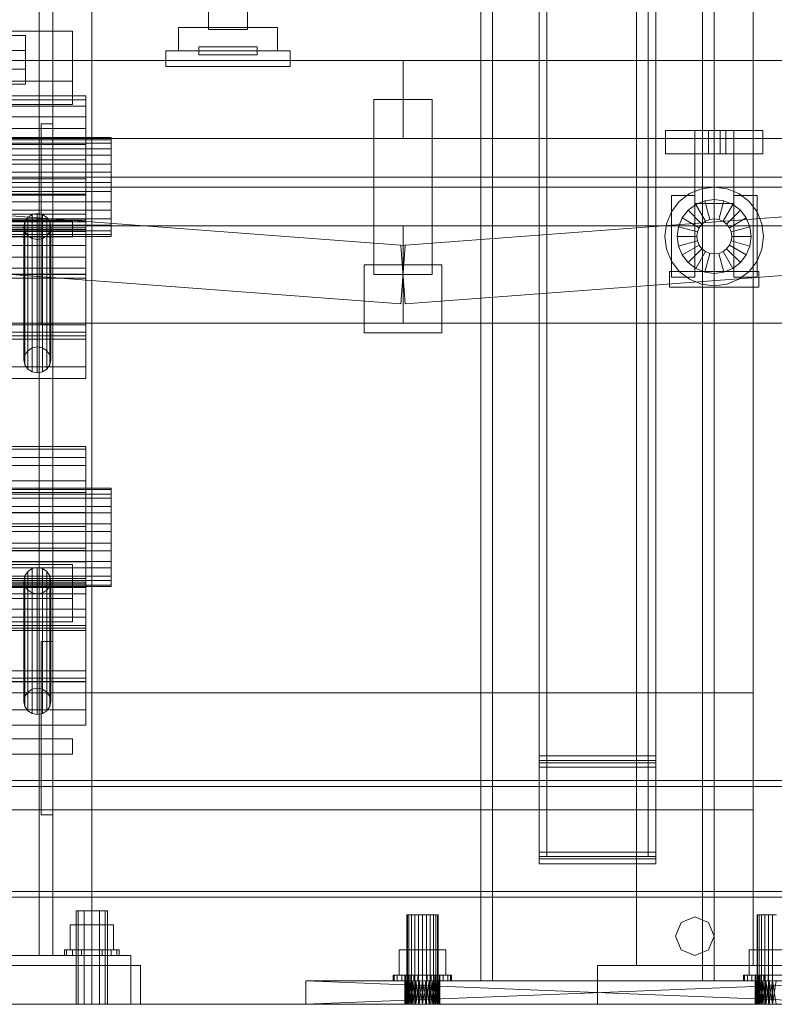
# Model space of a CAD drawing. Header units: millimetres. Extents: x -1970 to 61924, y -58230 to 6847.
# Tile 65 of 256: x 453 to 841, y -36000 to -35494. Entities that reach past the tile are written whole.
import ezdxf

# ---------------------------------------------------------------- set-up
doc = ezdxf.new("R2010")
doc.units = ezdxf.units.MM
for name, color, linetype, lineweight in [('COTAS_O', 1, 'Continuous', 0), ('COTAS_P', 1, 'Continuous', 0), ('frontal_briquetadora', 7, 'Continuous', 0), ('frontal_C01', 7, 'Continuous', 0), ('frontal_C02', 7, 'Continuous', 0), ('frontal_C04', 7, 'Continuous', 0), ('frontal_dosificador', 7, 'Continuous', 0), ('frontal_mezcladora', 7, 'Continuous', 0), ('frontal_secador', 7, 'Continuous', 0)]:
    doc.layers.add(name, color=color, linetype=linetype, lineweight=lineweight)
doc.dimstyles.new('R19_100', dxfattribs={"dimtxt": 250, "dimasz": 150, "dimexe": 150, "dimexo": 80, "dimgap": 100, "dimtad": 1, "dimtih": 1, "dimtoh": 1, "dimdsep": 46, "dimcen": 0.09, "dimadec": 0, "dimazin": 0, "dimtfac": 1, "dimtdec": 4, "dimtofl": 0, "dimtmove": 0, "dimatfit": 3, "dimfxl": 1, "dimtolj": 1, "dimtzin": 0, "dimarcsym": 0})

# ---------------------------------------------------------------- blocks, each defined once
blk = doc.blocks.new('DIM_R26_43')
at = {"layer": 'COTAS_P'}
for p, q in [((-1750, -34600), (-1600, -34555)), ((2600, -34600), (2450, -34555)), ((-1750, -35500), (-1750, -34600)), ((-1750, -34600), (2600, -34600)), ((-1750, -34600), (-1600, -34645)), ((2600, -34600), (2450, -34645)), ((2600, -35500), (2600, -34600))]:
    blk.add_line(p, q, dxfattribs=at)
blk.add_text('4350 P', height=250, dxfattribs=at).set_placement((425, -34500))
blk = doc.blocks.new('DIM_R26_51')
at = {"layer": 'COTAS_O'}
for p, q in [((-1480, -35300), (-1330, -35255)), ((490, -35300), (340, -35255)), ((-1480, -36000), (-1480, -35300)), ((-1480, -35300), (490, -35300)), ((-1480, -35300), (-1330, -35345)), ((490, -35300), (340, -35345)), ((490, -36000), (490, -35300))]:
    blk.add_line(p, q, dxfattribs=at)
blk.add_text('1970 O', height=250, dxfattribs=at).set_placement((-495, -35200))
blk = doc.blocks.new('DIM_R26_53')
at = {"layer": 'COTAS_O'}
for p, q in [((-1400, -35300), (-1250, -35255)), ((1400, -35300), (1250, -35255)), ((-1400, -36000), (-1400, -35300)), ((-1400, -35300), (1400, -35300)), ((-1400, -35300), (-1250, -35345)), ((1400, -35300), (1250, -35345)), ((1400, -36000), (1400, -35300))]:
    blk.add_line(p, q, dxfattribs=at)
blk.add_text('2800 O', height=250, dxfattribs=at).set_placement((0, -35200))
blk = doc.blocks.new('DIM_R26_55')
at = {"layer": 'COTAS_P'}
for p, q in [((-305, -35300), (-155, -35255)), ((345, -35300), (195, -35255)), ((-305, -36000), (-305, -35300)), ((-305, -35300), (345, -35300)), ((-305, -35300), (-155, -35345)), ((345, -35300), (195, -35345)), ((345, -36000), (345, -35300))]:
    blk.add_line(p, q, dxfattribs=at)
blk.add_text('650 P', height=250, dxfattribs=at).set_placement((20, -35200))

msp = doc.modelspace()

# ---------------------------------------------------------------- linework, layer by layer
at = {"layer": 'frontal_briquetadora'}
for p, q in [((490, -35980), (490, -34940)), ((490, -35980), (490, -34950)), ((315, -35980), (515, -35980)), ((340, -35980), (490, -35980)), ((515, -36000), (515, -35980)), ((315, -36000), (515, -36000))]:
    msp.add_line(p, q, dxfattribs=at)
at = {"layer": 'frontal_C01'}
for p, q in [((463, -35975), (463, -34599.343)), ((470, -35975), (470, -34599.343)), ((463, -35975), (463, -35273.382)), ((470, -35975), (470, -35273.382)), ((404, -35502.171), (456, -35502.171)), ((456, -35502.171), (456, -35519.426)), ((456, -35502.171), (456, -35509.875)), ((456, -35509.875), (404, -35509.875)), ((456, -35527.13), (456, -35509.875)), ((456, -35519.426), (404, -35519.426)), ((456, -35527.13), (456, -35519.426)), ((404, -35527.13), (456, -35527.13)), ((487, -35713.336), (437, -35713.336)), ((487, -35714.741), (487, -35713.336)), ((487, -35713.336), (487, -35719.036)), ((487, -35714.741), (437, -35714.741)), ((487, -35723.035), (487, -35714.741)), ((487, -35719.036), (437, -35719.036)), ((487, -35723.035), (437, -35723.035)), ((487, -35719.036), (487, -35730.973)), ((487, -35736.957), (487, -35723.035)), ((487, -35730.973), (437, -35730.973)), ((487, -35730.973), (487, -35747.328)), ((500, -35734.682), (350, -35734.682)), ((500, -35735.444), (350, -35735.444)), ((500, -35737.775), (350, -35737.775)), ((487, -35736.957), (437, -35736.957)), ((487, -35754.387), (487, -35736.957)), ((500, -35735.444), (500, -35734.682)), ((500, -35734.682), (500, -35737.775)), ((500, -35739.945), (500, -35735.444)), ((500, -35737.775), (500, -35744.251)), ((500, -35739.945), (350, -35739.945)), ((500, -35747.498), (500, -35739.945)), ((500, -35744.251), (350, -35744.251)), ((500, -35747.498), (350, -35747.498)), ((437, -35747.328), (487, -35747.328)), ((487, -35747.328), (487, -35765.613)), ((500, -35744.251), (500, -35753.125)), ((500, -35756.955), (500, -35747.498)), ((350, -35753.125), (500, -35753.125)), ((500, -35753.125), (500, -35763.045)), ((500, -35756.955), (350, -35756.955)), ((487, -35754.387), (437, -35754.387)), ((487, -35772.672), (487, -35754.387)), ((500, -35766.875), (500, -35756.955)), ((500, -35763.045), (350, -35763.045)), ((500, -35763.045), (500, -35772.502)), ((500, -35766.875), (350, -35766.875)), ((487, -35765.613), (437, -35765.613)), ((437, -35766.742), (487, -35766.742)), ((487, -35765.613), (487, -35783.043)), ((487, -35766.742), (487, -35834.146)), ((487, -35766.742), (487, -35781.187)), ((500, -35775.749), (500, -35766.875)), ((500, -35772.502), (350, -35772.502)), ((380, -35774.027), (480, -35774.027)), ((487, -35772.672), (437, -35772.672)), ((480, -35774.027), (480, -35791.525)), ((480, -35774.027), (480, -35803.525)), ((487, -35789.027), (487, -35772.672)), ((500, -35772.502), (500, -35780.055)), ((500, -35775.749), (350, -35775.749)), ((457.05, -35777.575), (455.533, -35779.762)), ((459.321, -35776.114), (457.05, -35777.575)), ((457.05, -35839.587), (457.05, -35777.575)), ((462, -35775.601), (459.321, -35776.114)), ((459.321, -35838.126), (459.321, -35776.114)), ((464.679, -35776.114), (462, -35775.601)), ((462, -35837.613), (462, -35775.601)), ((466.95, -35777.575), (464.679, -35776.114)), ((464.679, -35838.126), (464.679, -35776.114)), ((468.467, -35779.762), (466.95, -35777.575)), ((466.95, -35839.587), (466.95, -35777.575)), ((500, -35782.225), (500, -35775.749)), ((500, -35780.055), (350, -35780.055)), ((500, -35782.225), (350, -35782.225)), ((437, -35780.031), (487, -35780.031)), ((487, -35781.187), (437, -35781.187)), ((487, -35783.043), (437, -35783.043)), ((437, -35783.883), (487, -35783.883)), ((455.533, -35779.762), (455, -35782.342)), ((455, -35782.342), (455.533, -35784.921)), ((455, -35844.353), (455, -35782.342)), ((455.533, -35841.774), (455.533, -35779.762)), ((469, -35782.342), (468.467, -35779.762)), ((468.467, -35841.774), (468.467, -35779.762)), ((468.467, -35784.921), (469, -35782.342)), ((469, -35782.342), (469, -35844.353)), ((487, -35780.031), (487, -35828.562)), ((487, -35780.031), (487, -35785.809)), ((487, -35848.591), (487, -35781.187)), ((487, -35783.043), (487, -35796.965)), ((487, -35783.883), (487, -35832.414)), ((487, -35783.883), (487, -35807.957)), ((500, -35780.055), (500, -35784.556)), ((500, -35785.318), (500, -35782.225)), ((500, -35784.556), (350, -35784.556)), ((500, -35785.318), (350, -35785.318)), ((487, -35785.809), (437, -35785.809)), ((487, -35789.027), (437, -35789.027)), ((455.533, -35784.921), (457.05, -35787.108)), ((455.533, -35846.933), (455.533, -35784.921)), ((457.05, -35787.108), (459.321, -35788.569)), ((457.05, -35849.12), (457.05, -35787.108)), ((459.321, -35788.569), (462, -35789.083)), ((459.321, -35850.581), (459.321, -35788.569)), ((462, -35789.083), (464.679, -35788.569)), ((462, -35851.094), (462, -35789.083)), ((464.679, -35788.569), (466.95, -35787.108)), ((464.679, -35850.581), (464.679, -35788.569)), ((466.95, -35787.108), (468.467, -35784.921)), ((466.95, -35849.12), (466.95, -35787.108)), ((468.467, -35846.933), (468.467, -35784.921)), ((487, -35834.34), (487, -35785.809)), ((487, -35800.964), (487, -35789.027)), ((500, -35784.556), (500, -35785.318)), ((480, -35791.525), (380, -35791.525)), ((480, -35803.525), (480, -35791.525)), ((487, -35796.965), (437, -35796.965)), ((487, -35796.965), (487, -35805.259)), ((380, -35803.525), (480, -35803.525)), ((487, -35800.964), (437, -35800.964)), ((487, -35806.664), (487, -35800.964)), ((487, -35805.259), (437, -35805.259)), ((487, -35806.664), (437, -35806.664)), ((487, -35807.957), (437, -35807.957)), ((487, -35805.259), (487, -35806.664)), ((487, -35856.488), (487, -35807.957)), ((464, -35902.568), (464, -35813.525)), ((464, -35813.525), (470, -35813.525)), ((470, -35902.568), (470, -35813.525)), ((487, -35828.562), (437, -35828.562)), ((487, -35834.34), (487, -35828.562)), ((487, -35832.414), (437, -35832.414)), ((487, -35834.146), (437, -35834.146)), ((437, -35834.34), (487, -35834.34)), ((487, -35856.488), (487, -35832.414)), ((487, -35848.591), (487, -35834.146)), ((455.533, -35841.774), (457.05, -35839.587)), ((457.05, -35839.587), (459.321, -35838.126)), ((459.321, -35838.126), (462, -35837.613)), ((462, -35837.613), (464.679, -35838.126)), ((464.679, -35838.126), (466.95, -35839.587)), ((466.95, -35839.587), (468.467, -35841.774)), ((455, -35844.353), (455.533, -35841.774)), ((455.533, -35846.933), (455, -35844.353)), ((468.467, -35841.774), (469, -35844.353)), ((469, -35844.353), (468.467, -35846.933)), ((437, -35848.591), (487, -35848.591)), ((457.05, -35849.12), (455.533, -35846.933)), ((459.321, -35850.581), (457.05, -35849.12)), ((466.95, -35849.12), (464.679, -35850.581)), ((468.467, -35846.933), (466.95, -35849.12)), ((462, -35851.094), (459.321, -35850.581)), ((464.679, -35850.581), (462, -35851.094)), ((437, -35856.488), (487, -35856.488)), ((380, -35863.525), (480, -35863.525)), ((480, -35871.525), (480, -35863.525)), ((380, -35871.525), (480, -35871.525)), ((397, -35871.525), (463, -35871.525)), ((463, -35871.525), (470, -35871.525)), ((463, -35975), (463, -35871.525)), ((470, -35975), (470, -35871.525)), ((470, -35902.568), (464, -35902.568)), ((483.072, -35952), (482, -35952)), ((482, -36000), (482, -35952)), ((486, -35952), (483.072, -35952)), ((483.072, -36000), (483.072, -35952)), ((490, -35952), (486, -35952)), ((486, -36000), (486, -35952)), ((490, -35952), (494, -35952)), ((490, -35952), (490, -36000)), ((494, -35952), (496.928, -35952)), ((494, -36000), (494, -35952)), ((496.928, -35952), (498, -35952)), ((496.928, -36000), (496.928, -35952)), ((498, -36000), (498, -35952)), ((490, -35959.2), (478.915, -35959.2)), ((478.915, -35972), (478.915, -35959.2)), ((490, -35959.2), (501.085, -35959.2)), ((490, -35959.2), (490, -35972)), ((501.085, -35972), (501.085, -35959.2)), ((350, -35975), (510, -35975)), ((397, -35975), (463, -35975)), ((463, -35975), (470, -35975)), ((477.066, -35972), (476, -35972)), ((476, -35975), (476, -35972)), ((477.066, -35975), (476, -35975)), ((480.101, -35972), (477.066, -35972)), ((477.066, -35975), (477.066, -35972)), ((480.101, -35975), (477.066, -35975)), ((478.915, -35972), (490, -35972)), ((484.642, -35972), (480.101, -35972)), ((480.101, -35975), (480.101, -35972)), ((484.642, -35975), (480.101, -35975)), ((490, -35972), (484.642, -35972)), ((484.642, -35975), (484.642, -35972)), ((484.642, -35975), (490, -35975)), ((490, -35972), (495.358, -35972)), ((490, -35972), (490, -35975)), ((490, -35972), (501.085, -35972)), ((490, -35975), (495.358, -35975)), ((495.358, -35972), (499.899, -35972)), ((495.358, -35975), (495.358, -35972)), ((495.358, -35975), (499.899, -35975)), ((499.899, -35972), (502.934, -35972)), ((499.899, -35975), (499.899, -35972)), ((499.899, -35975), (502.934, -35975)), ((502.934, -35972), (504, -35972)), ((502.934, -35975), (502.934, -35972)), ((502.934, -35975), (504, -35975)), ((504, -35975), (504, -35972)), ((510, -36000), (510, -35975)), ((350, -36000), (510, -36000)), ((483.072, -36000), (482, -36000)), ((486, -36000), (483.072, -36000)), ((486, -36000), (490, -36000)), ((490, -36000), (494, -36000)), ((494, -36000), (496.928, -36000)), ((496.928, -36000), (498, -36000))]:
    msp.add_line(p, q, dxfattribs=at)
at = {"layer": 'frontal_C02'}
for p, q in [((463, -35975), (463, -33530.372)), ((470, -35975), (470, -33530.372)), ((463, -35975), (463, -34035.57)), ((470, -35975), (470, -34035.57)), ((463, -35975), (463, -34840.309)), ((470, -35975), (470, -34840.309)), ((380, -35499.86), (480, -35499.86)), ((480, -35499.86), (480, -35525.585)), ((480, -35499.86), (480, -35537.585)), ((480, -35525.585), (380, -35525.585)), ((480, -35537.585), (480, -35525.585)), ((487, -35533.19), (437, -35533.19)), ((487, -35535.136), (437, -35535.136)), ((487, -35535.136), (487, -35533.19)), ((487, -35533.19), (487, -35538.371)), ((487, -35543.912), (487, -35535.136)), ((380, -35537.585), (480, -35537.585)), ((487, -35538.371), (437, -35538.371)), ((487, -35538.371), (487, -35549.889)), ((487, -35543.912), (437, -35543.912)), ((487, -35558.182), (487, -35543.912)), ((487, -35549.889), (437, -35549.889)), ((464, -35650.585), (464, -35547.585)), ((464, -35547.585), (470, -35547.585)), ((470, -35650.585), (470, -35547.585)), ((487, -35549.889), (487, -35565.992)), ((500, -35554.603), (350, -35554.603)), ((500, -35555.659), (350, -35555.659)), ((500, -35555.659), (500, -35554.603)), ((500, -35554.603), (500, -35557.414)), ((500, -35560.42), (500, -35555.659)), ((500, -35557.414), (350, -35557.414)), ((500, -35560.42), (350, -35560.42)), ((487, -35558.182), (437, -35558.182)), ((487, -35575.773), (487, -35558.182)), ((500, -35557.414), (500, -35563.663)), ((500, -35568.163), (500, -35560.42)), ((500, -35563.663), (350, -35563.663)), ((437, -35565.992), (487, -35565.992)), ((487, -35565.992), (487, -35584.227)), ((500, -35563.663), (500, -35572.4)), ((500, -35568.163), (350, -35568.163)), ((500, -35577.707), (500, -35568.163)), ((350, -35572.4), (500, -35572.4)), ((487, -35575.773), (437, -35575.773)), ((487, -35594.008), (487, -35575.773)), ((500, -35572.4), (500, -35582.293)), ((500, -35577.707), (350, -35577.707)), ((500, -35587.6), (500, -35577.707)), ((500, -35582.293), (350, -35582.293)), ((437, -35583.604), (487, -35583.604)), ((487, -35584.227), (437, -35584.227)), ((487, -35583.604), (487, -35658.117)), ((487, -35583.604), (487, -35597.922)), ((487, -35584.227), (487, -35601.818)), ((500, -35582.293), (500, -35591.837)), ((500, -35587.6), (350, -35587.6)), ((500, -35591.837), (350, -35591.837)), ((500, -35596.337), (500, -35587.6)), ((500, -35591.837), (500, -35599.58)), ((500, -35596.337), (350, -35596.337)), ((487, -35594.008), (437, -35594.008)), ((437, -35597.085), (487, -35597.085)), ((457.05, -35595.574), (455.533, -35597.742)), ((459.321, -35594.126), (457.05, -35595.574)), ((457.05, -35664.126), (457.05, -35595.574)), ((462, -35593.617), (459.321, -35594.126)), ((459.321, -35662.678), (459.321, -35594.126)), ((464.679, -35594.126), (462, -35593.617)), ((462, -35662.169), (462, -35593.617)), ((466.95, -35595.574), (464.679, -35594.126)), ((464.679, -35662.678), (464.679, -35594.126)), ((468.467, -35597.742), (466.95, -35595.574)), ((466.95, -35664.126), (466.95, -35595.574)), ((487, -35610.111), (487, -35594.008)), ((487, -35597.085), (487, -35650.734)), ((487, -35597.085), (487, -35602.812)), ((500, -35602.586), (500, -35596.337)), ((500, -35599.58), (350, -35599.58)), ((380, -35597.585), (480, -35597.585)), ((487, -35597.922), (437, -35597.922)), ((437, -35600.903), (487, -35600.903)), ((487, -35601.818), (437, -35601.818)), ((455.533, -35597.742), (455, -35600.299)), ((455, -35600.299), (455.533, -35602.856)), ((455, -35668.851), (455, -35600.299)), ((455.533, -35666.294), (455.533, -35597.742)), ((469, -35600.299), (468.467, -35597.742)), ((468.467, -35666.294), (468.467, -35597.742)), ((468.467, -35602.856), (469, -35600.299)), ((469, -35600.299), (469, -35668.851)), ((480, -35605.585), (480, -35597.585)), ((487, -35672.435), (487, -35597.922)), ((487, -35600.903), (487, -35654.552)), ((487, -35600.903), (487, -35624.767)), ((487, -35601.818), (487, -35616.088)), ((500, -35599.58), (500, -35604.341)), ((500, -35602.586), (350, -35602.586)), ((500, -35604.341), (350, -35604.341)), ((500, -35605.397), (350, -35605.397)), ((380, -35605.585), (480, -35605.585)), ((397, -35605.585), (463, -35605.585)), ((487, -35602.812), (437, -35602.812)), ((455.533, -35602.856), (457.05, -35605.024)), ((455.533, -35671.408), (455.533, -35602.856)), ((457.05, -35605.024), (459.321, -35606.472)), ((457.05, -35673.576), (457.05, -35605.024)), ((459.321, -35606.472), (462, -35606.981)), ((459.321, -35675.024), (459.321, -35606.472)), ((462, -35606.981), (464.679, -35606.472)), ((462, -35675.533), (462, -35606.981)), ((463, -35605.585), (470, -35605.585)), ((463, -35975), (463, -35605.585)), ((464.679, -35606.472), (466.95, -35605.024)), ((464.679, -35675.024), (464.679, -35606.472)), ((466.95, -35605.024), (468.467, -35602.856)), ((466.95, -35673.576), (466.95, -35605.024)), ((468.467, -35671.408), (468.467, -35602.856)), ((470, -35975), (470, -35605.585)), ((487, -35656.461), (487, -35602.812)), ((500, -35605.397), (500, -35602.586)), ((500, -35604.341), (500, -35605.397)), ((487, -35610.111), (437, -35610.111)), ((487, -35621.629), (487, -35610.111)), ((487, -35616.088), (437, -35616.088)), ((487, -35616.088), (487, -35624.864)), ((487, -35621.629), (437, -35621.629)), ((487, -35626.81), (487, -35621.629)), ((487, -35624.767), (437, -35624.767)), ((487, -35624.864), (437, -35624.864)), ((487, -35626.81), (437, -35626.81)), ((487, -35678.416), (487, -35624.767)), ((487, -35624.864), (487, -35626.81)), ((487, -35650.734), (437, -35650.734)), ((470, -35650.585), (464, -35650.585)), ((487, -35656.461), (487, -35650.734)), ((487, -35654.552), (437, -35654.552)), ((437, -35656.461), (487, -35656.461)), ((487, -35678.416), (487, -35654.552)), ((487, -35658.117), (437, -35658.117)), ((457.05, -35664.126), (459.321, -35662.678)), ((459.321, -35662.678), (462, -35662.169)), ((462, -35662.169), (464.679, -35662.678)), ((464.679, -35662.678), (466.95, -35664.126)), ((487, -35672.435), (487, -35658.117)), ((455, -35668.851), (455.533, -35666.294)), ((455.533, -35666.294), (457.05, -35664.126)), ((466.95, -35664.126), (468.467, -35666.294)), ((468.467, -35666.294), (469, -35668.851)), ((437, -35672.435), (487, -35672.435)), ((455.533, -35671.408), (455, -35668.851)), ((457.05, -35673.576), (455.533, -35671.408)), ((468.467, -35671.408), (466.95, -35673.576)), ((469, -35668.851), (468.467, -35671.408)), ((459.321, -35675.024), (457.05, -35673.576)), ((462, -35675.533), (459.321, -35675.024)), ((464.679, -35675.024), (462, -35675.533)), ((466.95, -35673.576), (464.679, -35675.024)), ((437, -35678.416), (487, -35678.416)), ((483.072, -35952), (482, -35952)), ((482, -36000), (482, -35952)), ((486, -35952), (483.072, -35952)), ((483.072, -36000), (483.072, -35952)), ((490, -35952), (486, -35952)), ((486, -36000), (486, -35952)), ((490, -35952), (494, -35952)), ((490, -35952), (490, -36000)), ((494, -35952), (496.928, -35952)), ((494, -36000), (494, -35952)), ((496.928, -35952), (498, -35952)), ((496.928, -36000), (496.928, -35952)), ((498, -36000), (498, -35952)), ((490, -35959.2), (478.915, -35959.2)), ((478.915, -35972), (478.915, -35959.2)), ((490, -35959.2), (501.085, -35959.2)), ((490, -35959.2), (490, -35972)), ((501.085, -35972), (501.085, -35959.2)), ((350, -35975), (510, -35975)), ((397, -35975), (463, -35975)), ((463, -35975), (470, -35975)), ((477.066, -35972), (476, -35972)), ((476, -35975), (476, -35972)), ((477.066, -35975), (476, -35975)), ((480.101, -35972), (477.066, -35972)), ((477.066, -35975), (477.066, -35972)), ((480.101, -35975), (477.066, -35975)), ((478.915, -35972), (490, -35972)), ((484.642, -35972), (480.101, -35972)), ((480.101, -35975), (480.101, -35972)), ((484.642, -35975), (480.101, -35975)), ((490, -35972), (484.642, -35972)), ((484.642, -35975), (484.642, -35972)), ((484.642, -35975), (490, -35975)), ((490, -35972), (495.358, -35972)), ((490, -35972), (490, -35975)), ((490, -35972), (501.085, -35972)), ((490, -35975), (495.358, -35975)), ((495.358, -35972), (499.899, -35972)), ((495.358, -35975), (495.358, -35972)), ((495.358, -35975), (499.899, -35975)), ((499.899, -35972), (502.934, -35972)), ((499.899, -35975), (499.899, -35972)), ((499.899, -35975), (502.934, -35975)), ((502.934, -35972), (504, -35972)), ((502.934, -35975), (502.934, -35972)), ((502.934, -35975), (504, -35975)), ((504, -35975), (504, -35972)), ((510, -36000), (510, -35975)), ((350, -36000), (510, -36000)), ((483.072, -36000), (482, -36000)), ((486, -36000), (483.072, -36000)), ((486, -36000), (490, -36000)), ((490, -36000), (494, -36000)), ((494, -36000), (496.928, -36000)), ((496.928, -36000), (498, -36000))]:
    msp.add_line(p, q, dxfattribs=at)
at = {"layer": 'frontal_C04'}
for p, q in [((550, -35499), (550, -35480)), ((570, -35480), (570, -35499)), ((534.6, -35498), (585.4, -35498)), ((534.6, -35498), (534.6, -35510)), ((570, -35499), (550, -35499)), ((585.4, -35510), (585.4, -35498)), ((528, -35510), (592, -35510)), ((528, -35510), (528, -35518)), ((534.6, -35510), (585.4, -35510)), ((545, -35508), (575, -35508)), ((545, -35508), (545, -35512)), ((575, -35512), (575, -35508)), ((592, -35518), (592, -35510)), ((-550, -35515), (650, -35515)), ((545, -35512), (575, -35512)), ((650, -35515), (650, -35555)), ((650, -35515), (1850, -35515)), ((-548.878, -35520.042), (651.122, -35610.042)), ((528, -35518), (592, -35518)), ((648.878, -35610.042), (1848.878, -35520.042)), ((665, -35535), (635, -35535)), ((635, -35625), (635, -35535)), ((665, -35535), (665, -35625)), ((-551.122, -35549.958), (648.878, -35639.958)), ((651.122, -35639.958), (1851.122, -35549.958)), ((785, -35551), (835, -35551)), ((785, -35551), (785, -35563)), ((800, -35551), (820, -35551)), ((800, -35551), (800, -35588.4)), ((804, -35551), (807, -35551)), ((804, -35551), (804, -35563)), ((807, -35551), (813, -35551)), ((807, -35563), (807, -35551)), ((813, -35551), (816, -35551)), ((813, -35563), (813, -35551)), ((816, -35563), (816, -35551)), ((820, -35588.4), (820, -35551)), ((835, -35563), (835, -35551)), ((-550, -35555), (650, -35555)), ((650, -35555), (1850, -35555)), ((785, -35563), (835, -35563)), ((807, -35563), (804, -35563)), ((807, -35563), (813, -35563)), ((813, -35563), (816, -35563)), ((-1750, -35575), (2600, -35575)), ((-1750, -35580), (2600, -35580)), ((797.3, -35583.403), (803.426, -35580.865)), ((803.426, -35580.865), (810, -35580)), ((810, -35580), (816.574, -35580.865)), ((816.574, -35580.865), (822.7, -35583.403)), ((788, -35584.4), (800, -35584.4)), ((788, -35584.4), (788, -35626.4)), ((792.039, -35587.439), (797.3, -35583.403)), ((800, -35626.4), (800, -35584.4)), ((805.082, -35587.047), (810, -35586.4)), ((810, -35596.4), (810, -35586.4)), ((810, -35586.4), (814.918, -35587.047)), ((820, -35584.4), (832, -35584.4)), ((820, -35584.4), (820, -35626.4)), ((822.7, -35583.403), (827.961, -35587.439)), ((832, -35626.4), (832, -35584.4)), ((788.003, -35592.7), (792.039, -35587.439)), ((793.546, -35595.9), (796.565, -35591.965)), ((796.565, -35591.965), (800.5, -35588.946)), ((803.636, -35599.036), (796.565, -35591.965)), ((800, -35588.4), (820, -35588.4)), ((800.5, -35588.946), (805.082, -35587.047)), ((805.5, -35597.606), (800.5, -35588.946)), ((807.671, -35596.707), (805.082, -35587.047)), ((812.329, -35596.707), (814.918, -35587.047)), ((814.5, -35597.606), (819.5, -35588.946)), ((814.918, -35587.047), (819.5, -35588.946)), ((816.364, -35599.036), (823.435, -35591.965)), ((819.5, -35588.946), (823.435, -35591.965)), ((823.435, -35591.965), (826.454, -35595.9)), ((827.961, -35587.439), (831.997, -35592.7)), ((785.465, -35598.826), (788.003, -35592.7)), ((791.647, -35600.482), (793.546, -35595.9)), ((802.206, -35600.9), (793.546, -35595.9)), ((805.5, -35597.606), (807.671, -35596.707)), ((807.671, -35596.707), (810, -35596.4)), ((810, -35596.4), (812.329, -35596.707)), ((812.329, -35596.707), (814.5, -35597.606)), ((817.794, -35600.9), (826.454, -35595.9)), ((826.454, -35595.9), (828.353, -35600.482)), ((831.997, -35592.7), (834.535, -35598.826)), ((-550, -35600), (650, -35600)), ((650, -35600), (650, -35650)), ((650, -35600), (1850, -35600)), ((784.6, -35605.4), (785.465, -35598.826)), ((791, -35605.4), (791.647, -35600.482)), ((801.307, -35603.071), (791.647, -35600.482)), ((801.307, -35603.071), (802.206, -35600.9)), ((802.206, -35600.9), (803.636, -35599.036)), ((803.636, -35599.036), (805.5, -35597.606)), ((814.5, -35597.606), (816.364, -35599.036)), ((816.364, -35599.036), (817.794, -35600.9)), ((817.794, -35600.9), (818.693, -35603.071)), ((818.693, -35603.071), (828.353, -35600.482)), ((828.353, -35600.482), (829, -35605.4)), ((834.535, -35598.826), (835.4, -35605.4)), ((785.465, -35611.974), (784.6, -35605.4)), ((801, -35605.4), (791, -35605.4)), ((791.647, -35610.318), (791, -35605.4)), ((801, -35605.4), (801.307, -35603.071)), ((801.307, -35607.729), (801, -35605.4)), ((818.693, -35603.071), (819, -35605.4)), ((819, -35605.4), (818.693, -35607.729)), ((829, -35605.4), (819, -35605.4)), ((829, -35605.4), (828.353, -35610.318)), ((835.4, -35605.4), (834.535, -35611.974)), ((651.122, -35610.042), (648.878, -35639.958)), ((648.878, -35610.042), (651.122, -35639.958)), ((788.003, -35618.1), (785.465, -35611.974)), ((801.307, -35607.729), (791.647, -35610.318)), ((793.546, -35614.9), (791.647, -35610.318)), ((802.206, -35609.9), (793.546, -35614.9)), ((803.636, -35611.764), (796.565, -35618.835)), ((802.206, -35609.9), (801.307, -35607.729)), ((803.636, -35611.764), (802.206, -35609.9)), ((805.5, -35613.194), (803.636, -35611.764)), ((816.364, -35611.764), (814.5, -35613.194)), ((817.794, -35609.9), (816.364, -35611.764)), ((816.364, -35611.764), (823.435, -35618.835)), ((818.693, -35607.729), (817.794, -35609.9)), ((817.794, -35609.9), (826.454, -35614.9)), ((818.693, -35607.729), (828.353, -35610.318)), ((828.353, -35610.318), (826.454, -35614.9)), ((834.535, -35611.974), (831.997, -35618.1)), ((796.565, -35618.835), (793.546, -35614.9)), ((805.5, -35613.194), (800.5, -35621.854)), ((807.671, -35614.093), (805.082, -35623.753)), ((807.671, -35614.093), (805.5, -35613.194)), ((810, -35614.4), (807.671, -35614.093)), ((812.329, -35614.093), (810, -35614.4)), ((810, -35614.4), (810, -35624.4)), ((814.5, -35613.194), (812.329, -35614.093)), ((812.329, -35614.093), (814.918, -35623.753)), ((814.5, -35613.194), (819.5, -35621.854)), ((826.454, -35614.9), (823.435, -35618.835)), ((630, -35620), (670, -35620)), ((630, -35620), (630, -35655)), ((670, -35655), (670, -35620)), ((792.039, -35623.361), (788.003, -35618.1)), ((800.5, -35621.854), (796.565, -35618.835)), ((805.082, -35623.753), (800.5, -35621.854)), ((819.5, -35621.854), (814.918, -35623.753)), ((823.435, -35618.835), (819.5, -35621.854)), ((831.997, -35618.1), (827.961, -35623.361)), ((665, -35625), (635, -35625)), ((787, -35623.4), (833, -35623.4)), ((787, -35623.4), (787, -35631.4)), ((788, -35626.4), (800, -35626.4)), ((797.3, -35627.397), (792.039, -35623.361)), ((803.426, -35629.935), (797.3, -35627.397)), ((810, -35624.4), (805.082, -35623.753)), ((814.918, -35623.753), (810, -35624.4)), ((822.7, -35627.397), (816.574, -35629.935)), ((820, -35626.4), (832, -35626.4)), ((827.961, -35623.361), (822.7, -35627.397)), ((833, -35631.4), (833, -35623.4)), ((787, -35631.4), (833, -35631.4)), ((810, -35630.8), (803.426, -35629.935)), ((816.574, -35629.935), (810, -35630.8)), ((-550, -35650), (650, -35650)), ((650, -35650), (1850, -35650)), ((630, -35655), (670, -35655))]:
    msp.add_line(p, q, dxfattribs=at)
at = {"layer": 'frontal_dosificador'}
for p, q in [((770, -35980), (770, -33440)), ((830, -33440), (830, -35980)), ((-770, -35840), (770, -35840)), ((770, -35840), (770, -35900)), ((770, -35840), (830, -35840)), ((830, -35840), (830, -35900)), ((-770, -35900), (770, -35900)), ((770, -35900), (830, -35900)), ((792.929, -35957.929), (800, -35955)), ((800, -35955), (807.071, -35957.929)), ((790, -35965), (792.929, -35957.929)), ((807.071, -35957.929), (810, -35965)), ((792.929, -35972.071), (790, -35965)), ((810, -35965), (807.071, -35972.071)), ((800, -35975), (792.929, -35972.071)), ((807.071, -35972.071), (800, -35975)), ((750, -35980), (850, -35980)), ((750, -36000), (750, -35980)), ((770, -35980), (830, -35980)), ((750, -36000), (850, -36000))]:
    msp.add_line(p, q, dxfattribs=at)
at = {"layer": 'frontal_mezcladora'}
for p, q in [((690, -35988), (690, -34900)), ((696, -35988), (696, -34900)), ((804, -35988), (804, -34900)), ((810, -35988), (810, -34900)), ((720, -35872.255), (720, -35022.255)), ((720, -35874.749), (720, -35024.749)), ((780, -35022.255), (780, -35872.255)), ((780, -35024.749), (780, -35874.749)), ((720, -35025.954), (720, -35875.954)), ((720, -35028.116), (720, -35878.116)), ((724, -35025.954), (724, -35875.954)), ((724, -35028.116), (724, -35878.116)), ((776, -35875.954), (776, -35025.954)), ((776, -35878.116), (776, -35028.116)), ((780, -35875.954), (780, -35025.954)), ((780, -35878.116), (780, -35028.116)), ((720, -35921.884), (720, -35071.884)), ((720, -35924.046), (720, -35074.046)), ((720, -35075.251), (720, -35925.251)), ((724, -35921.884), (724, -35071.884)), ((724, -35924.046), (724, -35074.046)), ((776, -35071.884), (776, -35921.884)), ((776, -35074.046), (776, -35924.046)), ((780, -35071.884), (780, -35921.884)), ((780, -35074.046), (780, -35924.046)), ((780, -35925.251), (780, -35075.251)), ((720, -35077.745), (720, -35927.745)), ((780, -35927.745), (780, -35077.745)), ((780, -35872.255), (720, -35872.255)), ((720, -35872.255), (720, -35875.954)), ((780, -35874.749), (720, -35874.749)), ((720, -35874.749), (720, -35878.116)), ((780, -35875.954), (780, -35872.255)), ((780, -35878.116), (780, -35874.749)), ((720, -35875.954), (780, -35875.954)), ((724, -35875.954), (720, -35875.954)), ((720, -35875.954), (720, -35924.046)), ((720, -35878.116), (780, -35878.116)), ((724, -35878.116), (720, -35878.116)), ((720, -35878.116), (720, -35921.884)), ((724, -35924.046), (724, -35875.954)), ((724, -35921.884), (724, -35878.116)), ((780, -35875.954), (776, -35875.954)), ((776, -35875.954), (776, -35924.046)), ((780, -35878.116), (776, -35878.116)), ((776, -35878.116), (776, -35921.884)), ((780, -35924.046), (780, -35875.954)), ((780, -35921.884), (780, -35878.116)), ((780, -35921.884), (720, -35921.884)), ((720, -35921.884), (720, -35925.251)), ((720, -35921.884), (724, -35921.884)), ((780, -35924.046), (720, -35924.046)), ((720, -35924.046), (720, -35927.745)), ((720, -35924.046), (724, -35924.046)), ((720, -35925.251), (780, -35925.251)), ((776, -35921.884), (780, -35921.884)), ((776, -35924.046), (780, -35924.046)), ((780, -35925.251), (780, -35921.884)), ((780, -35927.745), (780, -35924.046)), ((720, -35927.745), (780, -35927.745)), ((652.273, -35954), (652, -35954)), ((652, -36000), (652, -35954)), ((653.072, -35954), (652.273, -35954)), ((652.273, -36000), (652.273, -35954)), ((654.343, -35954), (653.072, -35954)), ((653.072, -36000), (653.072, -35954)), ((656, -35954), (654.343, -35954)), ((654.343, -36000), (654.343, -35954)), ((657.929, -35954), (656, -35954)), ((656, -36000), (656, -35954)), ((660, -35954), (657.929, -35954)), ((657.929, -36000), (657.929, -35954)), ((660, -35954), (662.071, -35954)), ((660, -35954), (660, -36000)), ((662.071, -35954), (664, -35954)), ((662.071, -36000), (662.071, -35954)), ((664, -35954), (665.657, -35954)), ((664, -36000), (664, -35954)), ((665.657, -35954), (666.928, -35954)), ((665.657, -36000), (665.657, -35954)), ((666.928, -35954), (667.727, -35954)), ((666.928, -36000), (666.928, -35954)), ((667.727, -35954), (668, -35954)), ((667.727, -36000), (667.727, -35954)), ((668, -36000), (668, -35954)), ((832.273, -35954), (832, -35954)), ((832, -36000), (832, -35954)), ((833.072, -35954), (832.273, -35954)), ((832.273, -36000), (832.273, -35954)), ((834.343, -35954), (833.072, -35954)), ((833.072, -36000), (833.072, -35954)), ((836, -35954), (834.343, -35954)), ((834.343, -36000), (834.343, -35954)), ((837.929, -35954), (836, -35954)), ((836, -36000), (836, -35954)), ((840, -35954), (837.929, -35954)), ((837.929, -36000), (837.929, -35954)), ((840, -35954), (842.071, -35954)), ((840, -35954), (840, -36000)), ((648.006, -35985), (648.006, -35972)), ((648.006, -35972), (660, -35972)), ((648.006, -35972), (653.072, -35972)), ((660, -35972), (653.072, -35972)), ((653.072, -35972), (653.072, -35985)), ((671.994, -35972), (660, -35972)), ((660, -35972), (660, -35985)), ((660, -35972), (666.928, -35972)), ((666.928, -35972), (666.928, -35985)), ((671.994, -35972), (666.928, -35972)), ((671.994, -35985), (671.994, -35972)), ((828.006, -35985), (828.006, -35972)), ((828.006, -35972), (840, -35972)), ((828.006, -35972), (833.072, -35972)), ((840, -35972), (833.072, -35972)), ((833.072, -35972), (833.072, -35985)), ((851.994, -35972), (840, -35972)), ((840, -35972), (840, -35985)), ((840, -35972), (846.928, -35972)), ((645, -35988), (645, -35985)), ((645, -35985), (645.511, -35985)), ((645, -35985), (651, -35985)), ((645.511, -35988), (645.511, -35985)), ((645.511, -35985), (647.01, -35985)), ((645.511, -35985), (651.307, -35985)), ((647.01, -35988), (647.01, -35985)), ((647.01, -35985), (649.393, -35985)), ((647.01, -35985), (652.206, -35985)), ((660, -35985), (648.006, -35985)), ((653.072, -35985), (648.006, -35985)), ((649.393, -35988), (649.393, -35985)), ((649.393, -35985), (652.5, -35985)), ((649.393, -35985), (653.636, -35985)), ((651.307, -35985), (651, -35985)), ((651, -35985), (651, -35988)), ((652.206, -35985), (651.307, -35985)), ((651.307, -35985), (651.307, -35988)), ((653.636, -35985), (652.206, -35985)), ((652.206, -35985), (652.206, -35988)), ((652.5, -35988), (652.5, -35985)), ((652.5, -35985), (656.118, -35985)), ((652.5, -35985), (655.5, -35985)), ((653.072, -35985), (660, -35985)), ((655.5, -35985), (653.636, -35985)), ((653.636, -35985), (653.636, -35988)), ((657.671, -35985), (655.5, -35985)), ((655.5, -35985), (655.5, -35988)), ((656.118, -35988), (656.118, -35985)), ((656.118, -35985), (660, -35985)), ((656.118, -35985), (657.671, -35985)), ((660, -35985), (657.671, -35985)), ((657.671, -35985), (657.671, -35988)), ((663.882, -35985), (660, -35985)), ((660, -35985), (660, -35988)), ((660, -35985), (662.329, -35985)), ((660, -35985), (671.994, -35985)), ((666.928, -35985), (660, -35985)), ((662.329, -35985), (662.329, -35988)), ((663.882, -35985), (662.329, -35985)), ((662.329, -35985), (664.5, -35985)), ((663.882, -35988), (663.882, -35985)), ((667.5, -35985), (663.882, -35985)), ((664.5, -35985), (664.5, -35988)), ((667.5, -35985), (664.5, -35985)), ((664.5, -35985), (666.364, -35985)), ((666.364, -35985), (666.364, -35988)), ((670.607, -35985), (666.364, -35985)), ((666.364, -35985), (667.794, -35985)), ((666.928, -35985), (671.994, -35985)), ((667.5, -35988), (667.5, -35985)), ((670.607, -35985), (667.5, -35985)), ((667.794, -35985), (667.794, -35988)), ((672.99, -35985), (667.794, -35985)), ((667.794, -35985), (668.693, -35985)), ((668.693, -35985), (668.693, -35988)), ((674.489, -35985), (668.693, -35985)), ((668.693, -35985), (669, -35985)), ((669, -35985), (669, -35988)), ((675, -35985), (669, -35985)), ((670.607, -35988), (670.607, -35985)), ((672.99, -35985), (670.607, -35985)), ((672.99, -35988), (672.99, -35985)), ((674.489, -35985), (672.99, -35985)), ((674.489, -35988), (674.489, -35985)), ((675, -35985), (674.489, -35985)), ((675, -35988), (675, -35985)), ((825, -35988), (825, -35985)), ((825, -35985), (825.511, -35985)), ((825, -35985), (831, -35985)), ((825.511, -35988), (825.511, -35985)), ((825.511, -35985), (827.01, -35985)), ((825.511, -35985), (831.307, -35985)), ((827.01, -35988), (827.01, -35985)), ((827.01, -35985), (829.393, -35985)), ((827.01, -35985), (832.206, -35985)), ((840, -35985), (828.006, -35985)), ((833.072, -35985), (828.006, -35985)), ((829.393, -35988), (829.393, -35985)), ((829.393, -35985), (832.5, -35985)), ((829.393, -35985), (833.636, -35985)), ((831.307, -35985), (831, -35985)), ((831, -35985), (831, -35988)), ((832.206, -35985), (831.307, -35985)), ((831.307, -35985), (831.307, -35988)), ((833.636, -35985), (832.206, -35985)), ((832.206, -35985), (832.206, -35988)), ((832.5, -35988), (832.5, -35985)), ((832.5, -35985), (836.118, -35985)), ((832.5, -35985), (835.5, -35985)), ((833.072, -35985), (840, -35985)), ((835.5, -35985), (833.636, -35985)), ((833.636, -35985), (833.636, -35988)), ((837.671, -35985), (835.5, -35985)), ((835.5, -35985), (835.5, -35988)), ((836.118, -35988), (836.118, -35985)), ((836.118, -35985), (840, -35985)), ((836.118, -35985), (837.671, -35985)), ((840, -35985), (837.671, -35985)), ((837.671, -35985), (837.671, -35988)), ((843.882, -35985), (840, -35985)), ((840, -35985), (840, -35988)), ((840, -35985), (842.329, -35985)), ((840, -35985), (851.994, -35985)), ((846.928, -35985), (840, -35985)), ((840, -35988), (600, -35988)), ((600, -35988), (838.244, -35988)), ((600, -35988), (660, -35988)), ((661.756, -35988), (600, -35988)), ((600, -35988), (658.244, -35988)), ((900, -35988), (600, -35988)), ((600, -35988), (836.556, -35988)), ((663.444, -35988), (600, -35988)), ((600, -35988), (656.556, -35988)), ((600, -35988), (835, -35988)), ((665, -35988), (600, -35988)), ((600, -35988), (655, -35988)), ((600, -35988), (833.636, -35988)), ((600, -35988), (653.636, -35988)), ((600, -35988), (832.517, -35988)), ((600, -35988), (652.517, -35988)), ((600, -35988), (831.685, -35988)), ((600, -35988), (651.685, -35988)), ((600, -35988), (831.173, -35988)), ((600, -35988), (651.173, -35988)), ((600, -35988), (831, -35988)), ((600, -35988), (651, -35988)), ((841.756, -35988), (600, -35988)), ((600, -36000), (600, -35988)), ((900, -36000), (600, -35988)), ((600, -36000), (900, -35988)), ((645.511, -35988), (645, -35988)), ((651, -35988), (645, -35988)), ((647.01, -35988), (645.511, -35988)), ((651.307, -35988), (645.511, -35988)), ((649.393, -35988), (647.01, -35988)), ((652.206, -35988), (647.01, -35988)), ((652.5, -35988), (649.393, -35988)), ((653.636, -35988), (649.393, -35988)), ((651, -35988), (651.173, -35988)), ((660, -35988), (651, -35988)), ((658.244, -35988), (651, -35988)), ((656.556, -35988), (651, -35988)), ((655, -35988), (651, -35988)), ((653.636, -35988), (651, -35988)), ((652.517, -35988), (651, -35988)), ((651, -36000), (651.173, -35988)), ((651, -36000), (651, -35988)), ((651.173, -36000), (651, -35988)), ((651, -35988), (651.307, -35988)), ((651.173, -35988), (651.685, -35988)), ((660, -35988), (651.173, -35988)), ((651.173, -36000), (651.685, -35988)), ((651.173, -36000), (651.173, -35988)), ((651.685, -36000), (651.173, -35988)), ((651.307, -35988), (652.206, -35988)), ((651.685, -35988), (652.517, -35988)), ((660, -35988), (651.685, -35988)), ((651.685, -36000), (652.517, -35988)), ((651.685, -36000), (651.685, -35988)), ((652.517, -36000), (651.685, -35988)), ((652.206, -35988), (653.636, -35988)), ((656.118, -35988), (652.5, -35988)), ((655.5, -35988), (652.5, -35988)), ((652.517, -35988), (653.636, -35988)), ((660, -35988), (652.517, -35988)), ((652.517, -36000), (653.636, -35988)), ((652.517, -36000), (652.517, -35988)), ((653.636, -36000), (652.517, -35988)), ((653.636, -35988), (655, -35988)), ((660, -35988), (653.636, -35988)), ((653.636, -36000), (655, -35988)), ((653.636, -36000), (653.636, -35988)), ((655, -36000), (653.636, -35988)), ((653.636, -35988), (655.5, -35988)), ((655, -35988), (656.556, -35988)), ((660, -35988), (655, -35988)), ((655, -36000), (656.556, -35988)), ((655, -36000), (655, -35988)), ((656.556, -36000), (655, -35988)), ((655.5, -35988), (657.671, -35988)), ((660, -35988), (656.118, -35988)), ((657.671, -35988), (656.118, -35988)), ((656.556, -35988), (658.244, -35988)), ((660, -35988), (656.556, -35988)), ((656.556, -36000), (658.244, -35988)), ((656.556, -36000), (656.556, -35988)), ((658.244, -36000), (656.556, -35988)), ((657.671, -35988), (660, -35988)), ((658.244, -35988), (660, -35988)), ((658.244, -36000), (660, -35988)), ((658.244, -36000), (658.244, -35988)), ((660, -36000), (658.244, -35988)), ((660, -35988), (661.756, -35988)), ((660, -35988), (663.444, -35988)), ((660, -35988), (665, -35988)), ((660, -35988), (666.364, -35988)), ((660, -35988), (667.483, -35988)), ((660, -35988), (668.315, -35988)), ((660, -35988), (668.827, -35988)), ((660, -35988), (669, -35988)), ((660, -35988), (660, -36000)), ((661.756, -36000), (660, -35988)), ((660, -36000), (661.756, -35988)), ((660, -35988), (663.882, -35988)), ((662.329, -35988), (660, -35988)), ((661.756, -35988), (663.444, -35988)), ((661.756, -35988), (669, -35988)), ((661.756, -36000), (661.756, -35988)), ((663.444, -36000), (661.756, -35988)), ((661.756, -36000), (663.444, -35988)), ((662.329, -35988), (663.882, -35988)), ((664.5, -35988), (662.329, -35988)), ((663.444, -35988), (665, -35988)), ((663.444, -35988), (669, -35988)), ((663.444, -36000), (663.444, -35988)), ((665, -36000), (663.444, -35988)), ((663.444, -36000), (665, -35988)), ((663.882, -35988), (667.5, -35988)), ((664.5, -35988), (667.5, -35988)), ((666.364, -35988), (664.5, -35988)), ((666.364, -35988), (665, -35988)), ((665, -35988), (669, -35988)), ((665, -35988), (833.636, -35988)), ((840, -35988), (665, -35988)), ((665, -36000), (665, -35988)), ((666.364, -36000), (665, -35988)), ((665, -36000), (666.364, -35988)), ((667.483, -35988), (666.364, -35988)), ((666.364, -35988), (669, -35988)), ((666.364, -35988), (833.636, -35988)), ((666.364, -35988), (831, -35988)), ((666.364, -35988), (831.173, -35988)), ((666.364, -35988), (831.685, -35988)), ((666.364, -35988), (832.517, -35988)), ((840, -35988), (666.364, -35988)), ((666.364, -36000), (666.364, -35988)), ((667.483, -36000), (666.364, -35988)), ((666.364, -36000), (667.483, -35988)), ((666.364, -35988), (670.607, -35988)), ((667.794, -35988), (666.364, -35988)), ((668.315, -35988), (667.483, -35988)), ((667.483, -35988), (669, -35988)), ((667.483, -35988), (833.636, -35988)), ((840, -35988), (667.483, -35988)), ((667.483, -36000), (667.483, -35988)), ((668.315, -36000), (667.483, -35988)), ((667.483, -36000), (668.315, -35988)), ((667.5, -35988), (670.607, -35988)), ((667.794, -35988), (672.99, -35988)), ((668.693, -35988), (667.794, -35988)), ((668.827, -35988), (668.315, -35988)), ((668.315, -35988), (669, -35988)), ((668.315, -35988), (833.636, -35988)), ((840, -35988), (668.315, -35988)), ((668.315, -36000), (668.315, -35988)), ((668.827, -36000), (668.315, -35988)), ((668.315, -36000), (668.827, -35988)), ((668.693, -35988), (674.489, -35988)), ((669, -35988), (668.693, -35988)), ((669, -35988), (668.827, -35988)), ((668.827, -35988), (833.636, -35988)), ((668.827, -35988), (840, -35988)), ((668.827, -36000), (668.827, -35988)), ((669, -36000), (668.827, -35988)), ((668.827, -36000), (669, -35988)), ((669, -35988), (833.636, -35988)), ((669, -35988), (835, -35988)), ((669, -35988), (836.556, -35988)), ((669, -35988), (838.244, -35988)), ((669, -35988), (840, -35988)), ((669, -36000), (669, -35988)), ((669, -35988), (675, -35988)), ((670.607, -35988), (672.99, -35988)), ((672.99, -35988), (674.489, -35988)), ((674.489, -35988), (675, -35988)), ((690, -35988), (696, -35988)), ((696, -35988), (804, -35988)), ((804, -35988), (810, -35988)), ((825.511, -35988), (825, -35988)), ((831, -35988), (825, -35988)), ((827.01, -35988), (825.511, -35988)), ((831.307, -35988), (825.511, -35988)), ((829.393, -35988), (827.01, -35988)), ((832.206, -35988), (827.01, -35988)), ((832.5, -35988), (829.393, -35988)), ((833.636, -35988), (829.393, -35988)), ((831, -35988), (831.173, -35988)), ((840, -35988), (831, -35988)), ((838.244, -35988), (831, -35988)), ((836.556, -35988), (831, -35988)), ((835, -35988), (831, -35988)), ((833.636, -35988), (831, -35988)), ((831, -36000), (831.173, -35988)), ((831, -36000), (831, -35988)), ((831.173, -36000), (831, -35988)), ((831, -35988), (831.307, -35988)), ((831.173, -35988), (831.685, -35988)), ((840, -35988), (831.173, -35988)), ((831.173, -36000), (831.685, -35988)), ((831.173, -36000), (831.173, -35988)), ((831.685, -36000), (831.173, -35988)), ((831.307, -35988), (832.206, -35988)), ((831.685, -35988), (832.517, -35988)), ((840, -35988), (831.685, -35988)), ((831.685, -36000), (832.517, -35988)), ((831.685, -36000), (831.685, -35988)), ((832.517, -36000), (831.685, -35988)), ((832.206, -35988), (833.636, -35988)), ((836.118, -35988), (832.5, -35988)), ((835.5, -35988), (832.5, -35988)), ((832.517, -35988), (833.636, -35988)), ((840, -35988), (832.517, -35988)), ((832.517, -36000), (833.636, -35988)), ((832.517, -36000), (832.517, -35988)), ((833.636, -36000), (832.517, -35988)), ((833.636, -35988), (835, -35988)), ((840, -35988), (833.636, -35988)), ((833.636, -36000), (835, -35988)), ((833.636, -36000), (833.636, -35988)), ((835, -36000), (833.636, -35988)), ((833.636, -35988), (835.5, -35988)), ((835, -35988), (836.556, -35988)), ((840, -35988), (835, -35988)), ((835, -36000), (836.556, -35988)), ((835, -36000), (835, -35988)), ((836.556, -36000), (835, -35988)), ((835.5, -35988), (837.671, -35988)), ((840, -35988), (836.118, -35988)), ((837.671, -35988), (836.118, -35988)), ((836.556, -35988), (838.244, -35988)), ((840, -35988), (836.556, -35988)), ((836.556, -36000), (838.244, -35988)), ((836.556, -36000), (836.556, -35988)), ((838.244, -36000), (836.556, -35988)), ((837.671, -35988), (840, -35988)), ((838.244, -35988), (840, -35988)), ((838.244, -36000), (840, -35988)), ((838.244, -36000), (838.244, -35988)), ((840, -36000), (838.244, -35988)), ((840, -35988), (841.756, -35988)), ((840, -35988), (900, -35988)), ((840, -35988), (840, -36000)), ((841.756, -36000), (840, -35988)), ((840, -36000), (841.756, -35988)), ((840, -35988), (843.882, -35988)), ((842.329, -35988), (840, -35988)), ((600, -36000), (840, -36000)), ((838.244, -36000), (600, -36000)), ((660, -36000), (600, -36000)), ((600, -36000), (661.756, -36000)), ((658.244, -36000), (600, -36000)), ((600, -36000), (900, -36000)), ((836.556, -36000), (600, -36000)), ((600, -36000), (663.444, -36000)), ((656.556, -36000), (600, -36000)), ((835, -36000), (600, -36000)), ((600, -36000), (665, -36000)), ((655, -36000), (600, -36000)), ((833.636, -36000), (600, -36000)), ((653.636, -36000), (600, -36000)), ((832.517, -36000), (600, -36000)), ((652.517, -36000), (600, -36000)), ((831.685, -36000), (600, -36000)), ((651.685, -36000), (600, -36000)), ((831.173, -36000), (600, -36000)), ((651.173, -36000), (600, -36000)), ((831, -36000), (600, -36000)), ((651, -36000), (600, -36000)), ((600, -36000), (841.756, -36000)), ((651.173, -36000), (651, -36000)), ((651, -36000), (660, -36000)), ((651, -36000), (658.244, -36000)), ((651, -36000), (656.556, -36000)), ((651, -36000), (655, -36000)), ((651, -36000), (653.636, -36000)), ((651, -36000), (652.517, -36000)), ((651.685, -36000), (651.173, -36000)), ((651.173, -36000), (660, -36000)), ((652.517, -36000), (651.685, -36000)), ((651.685, -36000), (660, -36000)), ((652.273, -36000), (652, -36000)), ((653.072, -36000), (652.273, -36000)), ((653.636, -36000), (652.517, -36000)), ((652.517, -36000), (660, -36000)), ((654.343, -36000), (653.072, -36000)), ((655, -36000), (653.636, -36000)), ((653.636, -36000), (660, -36000)), ((656, -36000), (654.343, -36000)), ((656.556, -36000), (655, -36000)), ((655, -36000), (660, -36000)), ((657.929, -36000), (656, -36000)), ((658.244, -36000), (656.556, -36000)), ((656.556, -36000), (660, -36000)), ((657.929, -36000), (660, -36000)), ((660, -36000), (658.244, -36000)), ((661.756, -36000), (660, -36000)), ((663.444, -36000), (660, -36000)), ((665, -36000), (660, -36000)), ((666.364, -36000), (660, -36000)), ((667.483, -36000), (660, -36000)), ((668.315, -36000), (660, -36000)), ((668.827, -36000), (660, -36000)), ((669, -36000), (660, -36000)), ((660, -36000), (662.071, -36000)), ((663.444, -36000), (661.756, -36000)), ((669, -36000), (661.756, -36000)), ((662.071, -36000), (664, -36000)), ((665, -36000), (663.444, -36000)), ((669, -36000), (663.444, -36000)), ((664, -36000), (665.657, -36000)), ((665, -36000), (666.364, -36000)), ((669, -36000), (665, -36000)), ((833.636, -36000), (665, -36000)), ((665, -36000), (840, -36000)), ((665.657, -36000), (666.928, -36000)), ((666.364, -36000), (667.483, -36000)), ((669, -36000), (666.364, -36000)), ((833.636, -36000), (666.364, -36000)), ((831, -36000), (666.364, -36000)), ((831.173, -36000), (666.364, -36000)), ((831.685, -36000), (666.364, -36000)), ((832.517, -36000), (666.364, -36000)), ((666.364, -36000), (840, -36000)), ((666.928, -36000), (667.727, -36000)), ((667.483, -36000), (668.315, -36000)), ((669, -36000), (667.483, -36000)), ((833.636, -36000), (667.483, -36000)), ((667.483, -36000), (840, -36000)), ((667.727, -36000), (668, -36000)), ((668.315, -36000), (668.827, -36000)), ((669, -36000), (668.315, -36000)), ((833.636, -36000), (668.315, -36000)), ((668.315, -36000), (840, -36000)), ((668.827, -36000), (669, -36000)), ((833.636, -36000), (668.827, -36000)), ((840, -36000), (668.827, -36000)), ((833.636, -36000), (669, -36000)), ((835, -36000), (669, -36000)), ((836.556, -36000), (669, -36000)), ((838.244, -36000), (669, -36000)), ((840, -36000), (669, -36000)), ((831.173, -36000), (831, -36000)), ((831, -36000), (840, -36000)), ((831, -36000), (838.244, -36000)), ((831, -36000), (836.556, -36000)), ((831, -36000), (835, -36000)), ((831, -36000), (833.636, -36000)), ((831.685, -36000), (831.173, -36000)), ((831.173, -36000), (840, -36000)), ((832.517, -36000), (831.685, -36000)), ((831.685, -36000), (840, -36000)), ((832.273, -36000), (832, -36000)), ((833.072, -36000), (832.273, -36000)), ((833.636, -36000), (832.517, -36000)), ((832.517, -36000), (840, -36000)), ((834.343, -36000), (833.072, -36000)), ((835, -36000), (833.636, -36000)), ((833.636, -36000), (840, -36000)), ((836, -36000), (834.343, -36000)), ((836.556, -36000), (835, -36000)), ((835, -36000), (840, -36000)), ((837.929, -36000), (836, -36000)), ((838.244, -36000), (836.556, -36000)), ((836.556, -36000), (840, -36000)), ((837.929, -36000), (840, -36000)), ((840, -36000), (838.244, -36000)), ((841.756, -36000), (840, -36000)), ((900, -36000), (840, -36000)), ((840, -36000), (842.071, -36000))]:
    msp.add_line(p, q, dxfattribs=at)
at = {"layer": 'frontal_secador'}
for p, q in [((-1265, -35885), (1265, -35885)), ((-1265, -35888), (1265, -35888)), ((-1265, -35942), (1265, -35942)), ((-1265, -35945), (1265, -35945)), ((-1400, -36000), (1400, -36000))]:
    msp.add_line(p, q, dxfattribs=at)

# ---------------------------------------------------------------- dimensions: what is measured, and where the dimension line sits
at = {"layer": 'COTAS_O'}
for p1, p2, picture, middle in [((-1480, -36000), (490, -36000), 'DIM_R26_51', (-495, -35300)), ((-1400, -36000), (1400, -36000), 'DIM_R26_53', (0, -35300))]:
    dim = msp.add_aligned_dim(p1=p1, p2=p2, distance=700, text='<> O', dimstyle='R19_100', dxfattribs=at)
    dim.commit()
    dim.dimension.update_dxf_attribs({"geometry": picture, "text_midpoint": middle})
at = {"layer": 'COTAS_P'}
for p1, p2, distance, picture, middle in [((-1750, -35500), (2600, -35500), 900, 'DIM_R26_43', (425, -34600)), ((-305, -36000), (345, -36000), 700, 'DIM_R26_55', (20, -35300))]:
    dim = msp.add_aligned_dim(p1=p1, p2=p2, distance=distance, text='<> P', dimstyle='R19_100', dxfattribs=at)
    dim.commit()
    dim.dimension.update_dxf_attribs({"geometry": picture, "text_midpoint": middle})

doc.saveas('drawing.dxf')
